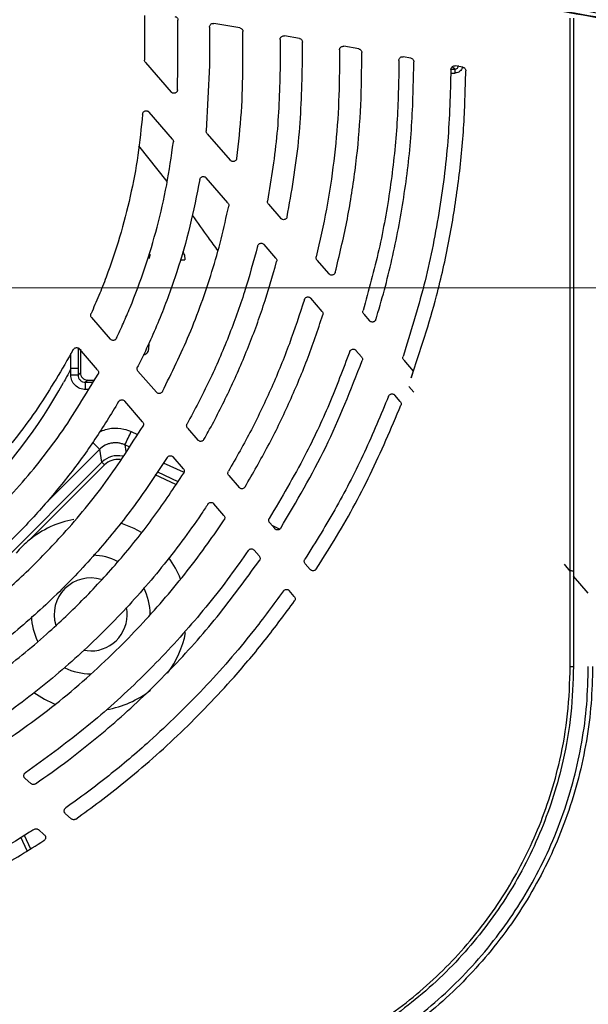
# Model space of a CAD drawing. Header units: millimetres. Extents: x 25 to 1935, y 715 to 2336.
# Tile 129 of 252: x 1405 to 1420, y 883 to 910. Entities that reach past the tile are written whole.
import ezdxf

# ---------------------------------------------------------------- set-up
doc = ezdxf.new("R2010")
doc.units = ezdxf.units.MM
doc.header["$LTSCALE"] = 2
doc.layers.get('0').update_dxf_attribs({"color": 2})
doc.styles.add('FS2312', font='simsun.ttf', dxfattribs={"width": 0.8})
doc.dimstyles.new('STANDARD$0', dxfattribs={"dimtxt": 3.5, "dimasz": 3, "dimexe": 1.5, "dimexo": 0.5, "dimgap": 1.5, "dimtad": 1, "dimdec": 1, "dimlfac": 5, "dimdsep": 46, "dimtxsty": 'FS2312', "dimblk1": 'OPEN', "dimblk2": 'OPEN', "dimsah": 1, "dimcen": 0, "dimclrd": 4, "dimclre": 4, "dimclrt": 4, "dimadec": 0, "dimazin": 0, "dimtfac": 1, "dimtdec": 1, "dimtmove": 1, "dimatfit": 0, "dimldrblk": 'OPEN', "dimfxl": 1, "dimtolj": 1, "dimtzin": 0, "dimlwd": 18, "dimlwe": 18, "dimarcsym": 1})

# ---------------------------------------------------------------- blocks, each defined once
blk = doc.blocks.new('_OPEN')
at = {"color": 0}
for p, q in [((-0.966, 0.259), (0, 0)), ((0, 0), (-1, 0)), ((0, 0), (-0.966, -0.259))]:
    blk.add_line(p, q, dxfattribs=at)
blk = doc.blocks.new('*D47')
at = {"color": 4, "lineweight": 18, "transparency": 16777216}
for p, q in [((1390.894, 1025.12), (1446.356, 1025.12)), ((1444.856, 1022.12), (1444.856, 905.72)), ((1388.819, 902.72), (1446.356, 902.72))]:
    blk.add_line(p, q, dxfattribs=at)
at = {"layer": 'Defpoints', "color": 0, "transparency": 16777216}
for p in [(1390.394, 1025.12), (1388.319, 902.72), (1444.856, 902.72)]:
    blk.add_point(p, dxfattribs=at)
at = {"color": 4, "lineweight": 18, "transparency": 16777216, "xscale": 3, "yscale": 3, "zscale": 3}
for p, rotation in [((1444.856, 1025.12), 90), ((1444.856, 902.72), 270)]:
    blk.add_blockref('_OPEN', p, dxfattribs=dict(at, rotation=rotation))
at = {"color": 4, "transparency": 16777216, "insert": (1441.606, 963.92), "char_height": 3.5, "attachment_point": 5, "rotation": 90, "style": 'FS2312'}
blk.add_mtext('\\A1;612', dxfattribs=at)

msp = doc.modelspace()

# ---------------------------------------------------------------- linework, layer by layer
at = {"color": 2, "linetype": 'Continuous', "lineweight": 30}
for p, q in [((1407.878, 910.063), (1407.878, 908.861)), ((1408.778, 908.72), (1408.778, 909.939)), ((1419.344, 895.089), (1419.344, 909.991)), ((1419.428, 909.991), (1419.428, 895.089)), ((1409.628, 909.754), (1409.628, 908.72)), ((1410.446, 909.729), (1409.746, 909.852)), ((1410.528, 908.72), (1410.528, 909.631)), ((1411.528, 909.419), (1411.528, 908.72)), ((1412.046, 909.447), (1411.646, 909.517)), ((1412.128, 908.72), (1412.128, 909.348)), ((1413.128, 909.137), (1413.128, 908.72)), ((1413.646, 909.165), (1413.246, 909.235)), ((1413.728, 908.72), (1413.728, 909.066)), ((1414.728, 908.855), (1414.728, 908.72)), ((1415.046, 908.918), (1414.846, 908.953)), ((1415.128, 908.72), (1415.128, 908.819)), ((1407.903, 908.796), (1408.59, 908.003)), ((1408.766, 908.064), (1408.778, 908.72)), ((1409.628, 908.72), (1409.541, 906.954)), ((1416.234, 908.615), (1416.165, 908.684)), ((1416.445, 908.671), (1416.245, 908.706)), ((1408.63, 906.736), (1408, 907.462)), ((1409.565, 906.878), (1410.187, 906.162)), ((1408.488, 905.594), (1407.726, 906.548)), ((1410.122, 905.015), (1409.537, 905.69)), ((1411.212, 904.979), (1411.545, 904.596)), ((1411.414, 903.525), (1411.096, 903.892)), ((1408.028, 903.621), (1407.995, 903.509)), ((1412.521, 903.47), (1412.84, 903.102)), ((1412.66, 902.089), (1412.352, 902.444)), ((1406.452, 901.921), (1406.954, 901.341)), ((1413.782, 902.015), (1413.937, 901.836)), ((1407.993, 901.235), (1407.986, 901.066)), ((1406.613, 900.514), (1406.123, 901.079)), ((1413.722, 900.864), (1413.571, 901.037)), ((1414.857, 900.776), (1415.114, 900.48)), ((1405.893, 900.377), (1406.09, 900.377)), ((1406.09, 900.377), (1406.149, 900.436)), ((1407.701, 900.48), (1408.195, 899.91)), ((1415.114, 900.48), (1415.06, 900.297)), ((1406.346, 900.239), (1406.287, 900.18)), ((1406.346, 900.239), (1406.523, 900.239)), ((1415.131, 899.909), (1414.993, 900.067)), ((1406.361, 899.982), (1406.288, 899.982)), ((1414.764, 899.662), (1414.616, 899.832)), ((1407.826, 899.115), (1407.342, 899.673)), ((1407.52, 898.85), (1407.685, 898.772)), ((1409.035, 898.941), (1409.314, 898.62)), ((1407.461, 898.436), (1407.346, 898.49)), ((1407.346, 898.49), (1407.377, 898.311)), ((1406.669, 898.372), (1405.182, 896.885)), ((1406.73, 898.024), (1406.669, 898.372)), ((1402.325, 893.618), (1406.73, 898.024)), ((1406.801, 897.953), (1404.773, 895.925)), ((1406.73, 898.024), (1406.801, 897.953)), ((1408.922, 897.752), (1408.388, 898.002)), ((1408.924, 897.849), (1408.65, 898.165)), ((1408.721, 897.42), (1408.167, 897.679)), ((1408.224, 897.762), (1408.778, 897.504)), ((1410.146, 897.661), (1410.422, 897.343)), ((1410.015, 896.591), (1409.743, 896.905)), ((1411.247, 896.392), (1411.384, 896.233)), ((1411.303, 896.326), (1411.524, 896.223)), ((1410.964, 895.496), (1410.828, 895.653)), ((1412.204, 895.288), (1412.34, 895.13)), ((1419.344, 895.09), (1419.183, 895.273)), ((1419.428, 895.089), (1419.428, 892.52)), ((1419.828, 894.49), (1419.428, 894.949)), ((1411.909, 894.406), (1411.774, 894.562)), ((1406.23, 892.956), (1406.428, 892.936)), ((1404.661, 889.496), (1404.816, 889.361)), ((1405.747, 888.547), (1405.902, 888.411)), ((1405.178, 887.982), (1405.021, 888.119)), ((1404.719, 887.551), (1404.548, 887.918)), ((1404.635, 887.967), (1404.805, 887.603))]:
    msp.add_line(p, q, dxfattribs=at)
at = {"color": 2, "linetype": 'Continuous', "lineweight": 30, "flags": 128}
for points in [[(1406.09, 901.102), (1406.09, 900.935), (1406.09, 900.546)], [(1405.893, 900.547), (1405.893, 900.946), (1405.893, 900.951)], [(1406.09, 900.546), (1406.081, 900.546), (1406.066, 900.546), (1406.046, 900.546), (1406.022, 900.546), (1405.993, 900.546), (1405.961, 900.546), (1405.928, 900.546), (1405.893, 900.547)], [(1405.893, 900.377), (1405.893, 900.478), (1405.893, 900.547)], [(1406.09, 900.546), (1406.09, 900.478), (1406.09, 900.377)], [(1407.23, 896.394), (1407.588, 896.247), (1407.79, 896.135)]]:
    msp.add_lwpolyline(points, dxfattribs=at)
at = {"color": 2, "linetype": 'Continuous', "lineweight": 30}
for centre, radius, start, end in [((1415.987, 908.535), 0.26, 355.7966, 18.0677), ((1408.958, 982.953), 79.473, 269.91313, 270.00562), ((1393.428, 906.92), 14, 297.5716, 331.1706), ((1386.423, 900.017), 19.865, 359.8992, 0.4684), ((1400.625, 901.969), 7.568, 332.6351, 335.6588), ((1384.97, 876.987), 30.465, 44.5829, 45.0789), ((1406.428, 893.92), 2.6, 100.0948, 129.542), ((1406.428, 893.92), 1.6, 63.1208, 87.7535), ((1406.428, 893.92), 2.6, 21.5297, 36.0292), ((1406.428, 893.92), 0.984, 73.1543, 196.8276), ((1406.428, 893.92), 1.6, 0.0212, 26.7768), ((1406.428, 893.92), 0.984, 270, 10.7964), ((1406.428, 893.92), 1.6, 181.9092, 206.6854), ((1406.428, 893.92), 2.6, 322.5651, 349.1808), ((1406.428, 893.92), 1.6, 244.1077, 270), ((1419.362, 893.98), 1.461, 269.2415, 272.5916), ((1406.428, 893.92), 2.6, 234.0072, 248.7918), ((1406.428, 893.92), 2.6, 279.4487, 308.3535)]:
    msp.add_arc(centre, radius, start, end, dxfattribs=at)
for centre, major_axis, ratio, start_param, end_param in [((1407.428, 914.929), (72.7, 0), 0.087489, 4.832358, 4.833807), ((1407.428, 914.829), (72.8, 0), 0.087368, 4.832121, 4.833807), ((1407.154, 897.598), (-0.104, 0.592), 0.998638, 5.88083, 6.893091), ((1407.154, 897.598), (0.087, -0.493), 0.99796, 2.825447, 3.751499)]:
    msp.add_ellipse(centre, major_axis=major_axis, ratio=ratio, start_param=start_param, end_param=end_param, dxfattribs=at)
for points, knots in [([(1407.48, 912.546), (1409.481, 912.193), (1411.477, 911.84), (1414.466, 911.311), (1415.461, 911.135), (1417.445, 910.783), (1418.434, 910.607), (1420.407, 910.256), (1421.391, 910.081), (1423.348, 909.733), (1424.322, 909.559), (1427.228, 909.04), (1429.145, 908.697), (1431.042, 908.357)], [0, 0, 0, 0, 0.25, 0.25, 0.375, 0.375, 0.5, 0.5, 0.625, 0.625, 0.75, 0.75, 1, 1, 1, 1]), ([(1431.046, 908.383), (1430.928, 908.404), (1430.809, 908.426), (1430.571, 908.468), (1430.215, 908.532), (1429.381, 908.681), (1428.664, 908.81), (1427.226, 909.067), (1425.299, 909.411), (1423.352, 909.759), (1421.394, 910.107), (1420.41, 910.283), (1418.438, 910.633), (1417.449, 910.809), (1415.465, 911.161), (1414.47, 911.337), (1411.482, 911.867), (1409.485, 912.22), (1407.485, 912.572)], [0, 0, 0, 0, 0.015625, 0.015625, 0.03125, 0.0625, 0.125, 0.125, 0.25, 0.375, 0.375, 0.5, 0.5, 0.625, 0.625, 0.75, 0.75, 1, 1, 1, 1]), ([(1407.502, 912.671), (1409.505, 912.318), (1411.504, 911.965), (1414.496, 911.436), (1415.493, 911.259), (1417.479, 910.907), (1418.469, 910.732), (1420.444, 910.381), (1421.429, 910.206), (1423.389, 909.857), (1424.364, 909.683), (1427.273, 909.165), (1429.193, 908.822), (1431.093, 908.482)], [0, 0, 0, 0, 0.25, 0.25, 0.375, 0.375, 0.5, 0.5, 0.625, 0.625, 0.75, 0.75, 1, 1, 1, 1]), ([(1407.432, 912.254), (1409.447, 911.899), (1411.458, 911.544), (1414.469, 911.014), (1415.472, 910.837), (1417.47, 910.485), (1418.467, 910.309), (1420.453, 909.959), (1421.445, 909.784), (1423.417, 909.436), (1424.399, 909.263), (1427.329, 908.747), (1429.265, 908.406), (1431.175, 908.069)], [0, 0, 0, 0, 0.25, 0.25, 0.375, 0.375, 0.5, 0.5, 0.625, 0.625, 0.75, 0.75, 1, 1, 1, 1]), ([(1431.223, 908.162), (1429.31, 908.499), (1427.372, 908.841), (1424.438, 909.358), (1423.455, 909.531), (1421.48, 909.879), (1420.487, 910.054), (1418.498, 910.405), (1417.5, 910.581), (1415.5, 910.933), (1414.496, 911.11), (1411.481, 911.642), (1409.467, 911.997), (1407.45, 912.353)], [0, 0, 0, 0, 0.25, 0.25, 0.375, 0.375, 0.5, 0.5, 0.625, 0.625, 0.75, 0.75, 1, 1, 1, 1]), ([(1431.233, 908.037), (1429.321, 908.374), (1427.386, 908.715), (1424.449, 909.233), (1423.464, 909.406), (1421.489, 909.754), (1420.497, 909.929), (1418.507, 910.28), (1417.507, 910.457), (1415.504, 910.81), (1414.5, 910.987), (1412.49, 911.341), (1411.482, 911.519), (1409.465, 911.874), (1408.455, 912.052), (1407.446, 912.23)], [0, 0, 0, 0, 0.25, 0.25, 0.375, 0.375, 0.5, 0.5, 0.625, 0.625, 0.75, 0.75, 0.875, 0.875, 1, 1, 1, 1]), ([(1408.696, 910.038), (1408.706, 910.035), (1408.728, 910.028), (1408.755, 910.006), (1408.773, 909.977), (1408.778, 909.953), (1408.778, 909.941), (1408.778, 909.939)], [0, 0, 0, 0, 0.241623, 0.483246, 0.724849, 0.966414, 1, 1, 1, 1]), ([(1409.628, 909.754), (1409.629, 909.765), (1409.632, 909.788), (1409.649, 909.818), (1409.674, 909.84), (1409.706, 909.853), (1409.731, 909.855), (1409.744, 909.853), (1409.746, 909.852)], [0, 0, 0, 0, 0.193154, 0.386306, 0.579496, 0.772767, 0.966121, 1, 1, 1, 1]), ([(1410.446, 909.729), (1410.456, 909.726), (1410.478, 909.72), (1410.505, 909.698), (1410.523, 909.669), (1410.528, 909.645), (1410.528, 909.632), (1410.528, 909.631)], [0, 0, 0, 0, 0.241791, 0.483587, 0.725261, 0.966731, 1, 1, 1, 1]), ([(1411.528, 909.419), (1411.529, 909.43), (1411.532, 909.453), (1411.549, 909.483), (1411.574, 909.505), (1411.606, 909.518), (1411.631, 909.52), (1411.644, 909.518), (1411.646, 909.517)], [0, 0, 0, 0, 0.192876, 0.385746, 0.578749, 0.772035, 0.965596, 1, 1, 1, 1]), ([(1412.046, 909.447), (1412.056, 909.444), (1412.078, 909.438), (1412.105, 909.416), (1412.123, 909.387), (1412.128, 909.363), (1412.128, 909.35), (1412.128, 909.348)], [0, 0, 0, 0, 0.242064, 0.484139, 0.725926, 0.967241, 1, 1, 1, 1]), ([(1413.128, 909.137), (1413.129, 909.148), (1413.131, 909.171), (1413.149, 909.2), (1413.174, 909.223), (1413.206, 909.236), (1413.23, 909.238), (1413.244, 909.236), (1413.246, 909.235)], [0, 0, 0, 0, 0.192513, 0.385016, 0.577775, 0.77108, 0.964912, 1, 1, 1, 1]), ([(1413.646, 909.165), (1413.656, 909.162), (1413.678, 909.156), (1413.705, 909.133), (1413.723, 909.104), (1413.728, 909.08), (1413.728, 909.068), (1413.728, 909.066)], [0, 0, 0, 0, 0.242453, 0.484925, 0.72687, 0.967965, 1, 1, 1, 1]), ([(1407.903, 908.796), (1407.896, 908.805), (1407.883, 908.823), (1407.878, 908.847), (1407.878, 908.86), (1407.878, 908.861)], [0, 0, 0, 0, 0.472137, 0.944274, 1, 1, 1, 1]), ([(1414.728, 908.855), (1414.729, 908.866), (1414.731, 908.888), (1414.749, 908.918), (1414.774, 908.941), (1414.805, 908.954), (1414.83, 908.956), (1414.844, 908.954), (1414.846, 908.953)], [0, 0, 0, 0, 0.192031, 0.384048, 0.576483, 0.769813, 0.964003, 1, 1, 1, 1]), ([(1415.046, 908.918), (1415.056, 908.915), (1415.078, 908.909), (1415.105, 908.886), (1415.123, 908.857), (1415.128, 908.834), (1415.128, 908.821), (1415.128, 908.819)], [0, 0, 0, 0, 0.242889, 0.485808, 0.72793, 0.968775, 1, 1, 1, 1]), ([(1410.361, 906.214), (1410.41, 906.629), (1410.507, 907.462), (1410.521, 908.3), (1410.528, 908.72)], [0, 0, 0, 0, 0.498892, 1, 1, 1, 1]), ([(1411.528, 908.72), (1411.514, 908.11), (1411.486, 906.883), (1411.288, 905.671), (1411.189, 905.063)], [0, 0, 0, 0, 0.497856, 1, 1, 1, 1]), ([(1411.718, 904.641), (1411.837, 905.312), (1412.076, 906.662), (1412.111, 908.032), (1412.128, 908.72)], [0, 0, 0, 0, 0.49748, 1, 1, 1, 1]), ([(1413.128, 908.72), (1413.121, 908.29), (1413.106, 907.428), (1412.983, 906.134), (1412.793, 904.84), (1412.597, 903.987), (1412.5, 903.559)], [0, 0, 0, 0, 0.247696, 0.496296, 0.747677, 1, 1, 1, 1]), ([(1413.013, 903.142), (1413.122, 903.594), (1413.341, 904.5), (1413.559, 905.889), (1413.702, 907.298), (1413.719, 908.246), (1413.728, 908.72)], [0, 0, 0, 0, 0.247448, 0.495894, 0.747422, 1, 1, 1, 1]), ([(1414.728, 908.72), (1414.717, 908.169), (1414.694, 907.063), (1414.506, 905.404), (1414.213, 903.744), (1413.913, 902.655), (1413.762, 902.109)], [0, 0, 0, 0, 0.24669, 0.494668, 0.74665, 1, 1, 1, 1]), ([(1414.108, 901.873), (1414.117, 901.9), (1414.289, 902.467), (1414.583, 903.59), (1414.893, 905.27), (1415.091, 906.984), (1415.116, 908.141), (1415.128, 908.72)], [0, 0, 0, 0, 0.012242, 0.255876, 0.500791, 0.749708, 1, 1, 1, 1]), ([(1416.128, 908.608), (1416.11, 907.963), (1416.075, 906.667), (1415.823, 904.723), (1415.433, 902.78), (1415.036, 901.51), (1414.838, 900.874)], [0, 0, 0, 0, 0.245931, 0.493435, 0.745871, 1, 1, 1, 1]), ([(1415.06, 900.297), (1415.302, 901.029), (1415.702, 902.242), (1416.089, 903.986), (1416.333, 905.495), (1416.491, 907.026), (1416.515, 908.056), (1416.528, 908.572)], [0, 0, 0, 0, 0.273852, 0.453652, 0.634131, 0.816708, 1, 1, 1, 1]), ([(1416.128, 908.608), (1416.129, 908.62), (1416.131, 908.642), (1416.149, 908.672), (1416.174, 908.694), (1416.205, 908.707), (1416.23, 908.709), (1416.243, 908.707), (1416.245, 908.706)], [0, 0, 0, 0, 0.1920252, 0.3840296, 0.5766345, 0.7705152, 0.9656153, 1, 1, 1, 1]), ([(1416.234, 908.615), (1416.26, 908.616), (1416.285, 908.627), (1416.321, 908.665), (1416.331, 908.691), (1416.331, 908.717)], [0, 0, 0, 0, 0.5, 0.5, 1, 1, 1, 1]), ([(1416.439, 908.676), (1416.439, 908.675), (1416.436, 908.652), (1416.416, 908.61), (1416.372, 908.558), (1416.313, 908.523), (1416.268, 908.518), (1416.246, 908.516)], [0, 0, 0, 0, 0.004223, 0.254138, 0.503191, 0.751543, 1, 1, 1, 1]), ([(1416.445, 908.671), (1416.456, 908.668), (1416.478, 908.662), (1416.504, 908.64), (1416.522, 908.611), (1416.528, 908.586), (1416.528, 908.574), (1416.528, 908.572)], [0, 0, 0, 0, 0.242383, 0.484807, 0.726109, 0.965629, 1, 1, 1, 1]), ([(1408.766, 908.064), (1408.764, 908.053), (1408.761, 908.031), (1408.743, 908.002), (1408.716, 907.98), (1408.684, 907.968), (1408.65, 907.968), (1408.616, 907.978), (1408.599, 907.994), (1408.59, 908.003)], [0, 0, 0, 0, 0.141209, 0.282418, 0.423638, 0.56488, 0.706139, 0.847403, 1, 1, 1, 1]), ([(1407.825, 907.405), (1407.827, 907.416), (1407.831, 907.438), (1407.85, 907.467), (1407.878, 907.487), (1407.91, 907.498), (1407.944, 907.497), (1407.976, 907.485), (1407.992, 907.47), (1408, 907.462)], [0, 0, 0, 0, 0.143783, 0.287567, 0.431351, 0.575138, 0.718927, 0.862718, 1, 1, 1, 1]), ([(1407.825, 907.405), (1407.787, 907.035), (1407.712, 906.292), (1407.502, 905.186), (1407.218, 904.087), (1406.919, 903.198), (1406.65, 902.514), (1406.507, 902.19), (1406.436, 902.028)], [0, 0, 0, 0, 0.199998, 0.400947, 0.604848, 0.809756, 0.904827, 1, 1, 1, 1]), ([(1409.565, 906.878), (1409.559, 906.888), (1409.546, 906.906), (1409.54, 906.933), (1409.541, 906.949), (1409.541, 906.954)], [0, 0, 0, 0, 0.4147632, 0.8295301, 1, 1, 1, 1]), ([(1408.63, 906.736), (1408.637, 906.726), (1408.65, 906.708), (1408.655, 906.68), (1408.654, 906.663), (1408.654, 906.658)], [0, 0, 0, 0, 0.403774, 0.807549, 1, 1, 1, 1]), ([(1407.12, 901.364), (1407.184, 901.5), (1407.311, 901.773), (1407.578, 902.402), (1407.9, 903.26), (1408.229, 904.366), (1408.49, 905.5), (1408.599, 906.271), (1408.654, 906.658)], [0, 0, 0, 0, 0.08159, 0.163236, 0.370047, 0.577787, 0.788403, 1, 1, 1, 1]), ([(1410.361, 906.214), (1410.359, 906.203), (1410.354, 906.181), (1410.332, 906.154), (1410.304, 906.134), (1410.271, 906.126), (1410.237, 906.129), (1410.207, 906.141), (1410.193, 906.155), (1410.187, 906.162)], [0, 0, 0, 0, 0.146895, 0.293787, 0.440747, 0.587818, 0.734967, 0.88213, 1, 1, 1, 1]), ([(1409.363, 905.641), (1409.281, 905.222), (1409.117, 904.382), (1408.757, 903.14), (1408.31, 901.916), (1407.93, 901.072), (1407.71, 900.636), (1407.688, 900.591)], [0, 0, 0, 0, 0.23977, 0.480764, 0.725567, 0.971673, 1, 1, 1, 1]), ([(1409.363, 905.641), (1409.366, 905.652), (1409.372, 905.674), (1409.394, 905.701), (1409.423, 905.719), (1409.456, 905.726), (1409.49, 905.722), (1409.518, 905.709), (1409.532, 905.695), (1409.537, 905.69)], [0, 0, 0, 0, 0.149489, 0.298976, 0.448491, 0.598054, 0.747659, 0.89728, 1, 1, 1, 1]), ([(1408.359, 899.929), (1408.61, 900.436), (1408.994, 901.213), (1409.413, 902.304), (1409.7, 903.163), (1409.949, 904.039), (1410.079, 904.633), (1410.144, 904.93)], [0, 0, 0, 0, 0.318276, 0.487725, 0.657562, 0.828581, 1, 1, 1, 1]), ([(1410.122, 905.015), (1410.128, 905.006), (1410.141, 904.988), (1410.148, 904.957), (1410.145, 904.938), (1410.144, 904.93)], [0, 0, 0, 0, 0.367867, 0.73574, 1, 1, 1, 1]), ([(1411.212, 904.979), (1411.205, 904.988), (1411.192, 905.007), (1411.186, 905.037), (1411.188, 905.056), (1411.189, 905.063)], [0, 0, 0, 0, 0.374693, 0.749396, 1, 1, 1, 1]), ([(1409.161, 904.684), (1409.303, 904.481), (1409.529, 904.158), (1409.762, 903.84), (1409.85, 903.721)], [0, 0, 0, 0, 0.625654, 1, 1, 1, 1]), ([(1411.718, 904.641), (1411.715, 904.63), (1411.708, 904.609), (1411.685, 904.583), (1411.656, 904.566), (1411.622, 904.559), (1411.589, 904.564), (1411.562, 904.578), (1411.549, 904.591), (1411.545, 904.596)], [0, 0, 0, 0, 0.151203, 0.3024, 0.453758, 0.605357, 0.757111, 0.90887, 1, 1, 1, 1]), ([(1410.923, 903.851), (1410.811, 903.439), (1410.587, 902.614), (1410.147, 901.402), (1409.636, 900.208), (1409.228, 899.44), (1409.024, 899.056)], [0, 0, 0, 0, 0.247364, 0.495759, 0.747337, 1, 1, 1, 1]), ([(1410.923, 903.851), (1410.927, 903.862), (1410.935, 903.883), (1410.959, 903.908), (1410.989, 903.924), (1411.023, 903.929), (1411.056, 903.922), (1411.081, 903.908), (1411.092, 903.896), (1411.096, 903.892)], [0, 0, 0, 0, 0.154539, 0.309074, 0.46371, 0.618506, 0.77342, 0.928351, 1, 1, 1, 1]), ([(1408.901, 903.696), (1408.903, 903.694), (1408.934, 903.659), (1408.958, 903.582), (1408.963, 903.509), (1408.966, 903.48)], [0, 0, 0, 0, 0.037833, 0.613684, 1, 1, 1, 1]), ([(1411.414, 903.525), (1411.42, 903.516), (1411.433, 903.498), (1411.44, 903.465), (1411.437, 903.444), (1411.435, 903.434)], [0, 0, 0, 0, 0.345654, 0.691318, 1, 1, 1, 1]), ([(1412.521, 903.47), (1412.515, 903.479), (1412.502, 903.497), (1412.495, 903.529), (1412.498, 903.55), (1412.5, 903.559)], [0, 0, 0, 0, 0.35204, 0.704099, 1, 1, 1, 1]), ([(1409.477, 898.637), (1409.516, 898.706), (1409.755, 899.133), (1410.164, 899.935), (1410.659, 901.067), (1411.092, 902.233), (1411.32, 903.033), (1411.435, 903.434)], [0, 0, 0, 0, 0.0460691, 0.2823755, 0.5195352, 0.7593215, 1, 1, 1, 1]), ([(1413.013, 903.142), (1413.009, 903.131), (1413.001, 903.11), (1412.977, 903.085), (1412.946, 903.07), (1412.912, 903.065), (1412.879, 903.072), (1412.855, 903.086), (1412.844, 903.098), (1412.84, 903.102)], [0, 0, 0, 0, 0.154893, 0.309775, 0.46495, 0.620534, 0.776356, 0.932144, 1, 1, 1, 1]), ([(1412.181, 902.408), (1412.185, 902.418), (1412.194, 902.439), (1412.219, 902.462), (1412.25, 902.477), (1412.284, 902.48), (1412.317, 902.472), (1412.339, 902.457), (1412.349, 902.446), (1412.352, 902.444)], [0, 0, 0, 0, 0.158122, 0.316235, 0.47455, 0.633161, 0.791964, 0.950764, 1, 1, 1, 1]), ([(1412.181, 902.408), (1412.051, 902.009), (1411.791, 901.211), (1411.31, 900.04), (1410.767, 898.889), (1410.346, 898.148), (1410.135, 897.778)], [0, 0, 0, 0, 0.247824, 0.496503, 0.747806, 1, 1, 1, 1]), ([(1406.452, 901.921), (1406.445, 901.93), (1406.432, 901.949), (1406.425, 901.983), (1406.429, 902.01), (1406.434, 902.024), (1406.436, 902.028)], [0, 0, 0, 0, 0.296103, 0.592206, 0.888308, 1, 1, 1, 1]), ([(1410.583, 897.357), (1410.794, 897.722), (1411.216, 898.453), (1411.769, 899.598), (1412.268, 900.776), (1412.542, 901.587), (1412.679, 901.993)], [0, 0, 0, 0, 0.247919, 0.496655, 0.747902, 1, 1, 1, 1]), ([(1412.66, 902.089), (1412.666, 902.08), (1412.679, 902.061), (1412.686, 902.027), (1412.682, 902.004), (1412.679, 901.993)], [0, 0, 0, 0, 0.329276, 0.658571, 1, 1, 1, 1]), ([(1413.782, 902.015), (1413.776, 902.024), (1413.763, 902.043), (1413.756, 902.077), (1413.76, 902.099), (1413.762, 902.109)], [0, 0, 0, 0, 0.335185, 0.670397, 1, 1, 1, 1]), ([(1414.108, 901.873), (1414.104, 901.862), (1414.095, 901.842), (1414.07, 901.818), (1414.039, 901.804), (1414.005, 901.8), (1413.972, 901.809), (1413.95, 901.823), (1413.94, 901.834), (1413.937, 901.836)], [0, 0, 0, 0, 0.157727, 0.315437, 0.473587, 0.632319, 0.79136, 0.950304, 1, 1, 1, 1]), ([(1405.959, 901.06), (1405.966, 901.07), (1405.978, 901.089), (1406.008, 901.107), (1406.041, 901.115), (1406.075, 901.111), (1406.103, 901.098), (1406.117, 901.085), (1406.123, 901.079)], [0, 0, 0, 0, 0.174179, 0.348357, 0.522536, 0.696716, 0.870896, 1, 1, 1, 1]), ([(1407.12, 901.364), (1407.114, 901.354), (1407.103, 901.335), (1407.074, 901.315), (1407.042, 901.306), (1407.008, 901.308), (1406.977, 901.32), (1406.962, 901.334), (1406.954, 901.341)], [0, 0, 0, 0, 0.170018, 0.340035, 0.510056, 0.680084, 0.850117, 1, 1, 1, 1]), ([(1405.959, 901.06), (1405.653, 900.529), (1405.035, 899.46), (1403.84, 897.943), (1402.469, 896.564), (1400.93, 895.339), (1399.831, 894.703), (1399.277, 894.383)], [0, 0, 0, 0, 0.191901, 0.386314, 0.602612, 0.799938, 1, 1, 1, 1]), ([(1406.149, 901.074), (1406.149, 900.895), (1406.149, 900.716), (1406.149, 900.537), (1406.149, 900.503), (1406.149, 900.469), (1406.149, 900.436)], [0, 0, 0, 0, 0.002685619, 0.002685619, 0.002685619, 0.003193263, 0.003193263, 0.003193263, 0.003193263]), ([(1407.841, 900.915), (1407.845, 900.915), (1407.871, 900.918), (1407.914, 900.942), (1407.959, 900.982), (1407.982, 901.027), (1407.985, 901.056), (1407.986, 901.066)], [0, 0, 0, 0, 0.048523, 0.315509, 0.582383, 0.849023, 1, 1, 1, 1]), ([(1413.402, 901.005), (1413.223, 900.53), (1412.864, 899.579), (1412.155, 898.069), (1411.567, 897.07), (1411.237, 896.51)], [0, 0, 0, 0, 0.3044289, 0.6101958, 1, 1, 1, 1]), ([(1413.402, 901.005), (1413.406, 901.015), (1413.416, 901.036), (1413.442, 901.058), (1413.474, 901.071), (1413.508, 901.073), (1413.541, 901.063), (1413.561, 901.049), (1413.57, 901.039), (1413.571, 901.037)], [0, 0, 0, 0, 0.161236, 0.322458, 0.484015, 0.646038, 0.80833, 0.970568, 1, 1, 1, 1]), ([(1413.722, 900.864), (1413.728, 900.855), (1413.741, 900.836), (1413.748, 900.802), (1413.745, 900.778), (1413.741, 900.766), (1413.74, 900.764)], [0, 0, 0, 0, 0.31782, 0.635666, 0.952956, 1, 1, 1, 1]), ([(1414.857, 900.776), (1414.85, 900.785), (1414.837, 900.804), (1414.83, 900.839), (1414.835, 900.862), (1414.838, 900.874)], [0, 0, 0, 0, 0.323565, 0.647166, 1, 1, 1, 1]), ([(1407.701, 900.48), (1407.695, 900.489), (1407.682, 900.508), (1407.675, 900.541), (1407.678, 900.57), (1407.685, 900.585), (1407.688, 900.591)], [0, 0, 0, 0, 0.285052, 0.570105, 0.855135, 1, 1, 1, 1]), ([(1411.544, 896.246), (1411.968, 896.965), (1412.822, 898.413), (1413.433, 899.977), (1413.74, 900.764)], [0, 0, 0, 0, 0.4971137, 1, 1, 1, 1]), ([(1399.934, 893.716), (1400.469, 894.034), (1401.544, 894.675), (1403.053, 895.883), (1404.425, 897.25), (1405.648, 898.766), (1406.298, 899.853), (1406.625, 900.4)], [0, 0, 0, 0, 0.194725, 0.3918, 0.603553, 0.800559, 1, 1, 1, 1]), ([(1405.893, 900.546), (1405.856, 900.473), (1405.79, 900.347), (1405.722, 900.222), (1405.693, 900.17)], [0.30121939, 0.30121939, 0.30121939, 0.30121939, 0.3125, 0.32072646, 0.32072646, 0.32072646, 0.32072646]), ([(1406.288, 899.982), (1406.236, 899.982), (1406.185, 899.992), (1406.089, 900.031), (1406.045, 900.06), (1405.971, 900.134), (1405.942, 900.178), (1405.913, 900.249), (1405.906, 900.274), (1405.896, 900.325), (1405.893, 900.35), (1405.893, 900.377)], [0, 0, 0, 0, 0.25, 0.25, 0.5, 0.5, 0.75, 0.75, 0.875, 0.875, 1, 1, 1, 1]), ([(1406.09, 900.377), (1406.089, 900.35), (1406.093, 900.324), (1406.112, 900.276), (1406.126, 900.253), (1406.164, 900.216), (1406.186, 900.202), (1406.235, 900.183), (1406.261, 900.179), (1406.287, 900.18)], [0, 0, 0, 0, 0.25, 0.25, 0.5, 0.5, 0.75, 0.75, 1, 1, 1, 1]), ([(1406.149, 900.436), (1406.149, 900.41), (1406.154, 900.384), (1406.174, 900.336), (1406.188, 900.314), (1406.225, 900.278), (1406.247, 900.263), (1406.294, 900.244), (1406.32, 900.239), (1406.346, 900.239)], [0, 0, 0, 0, 0.25, 0.25, 0.5, 0.5, 0.75, 0.75, 1, 1, 1, 1]), ([(1406.613, 900.514), (1406.619, 900.505), (1406.632, 900.486), (1406.639, 900.453), (1406.636, 900.423), (1406.628, 900.406), (1406.625, 900.4)], [0, 0, 0, 0, 0.276196, 0.552392, 0.828581, 1, 1, 1, 1]), ([(1406.287, 900.18), (1406.35, 900.18), (1406.416, 900.18), (1406.483, 900.18), (1406.486, 900.18)], [0, 0, 0, 0, 0.950193, 1, 1, 1, 1]), ([(1408.359, 899.929), (1408.353, 899.92), (1408.341, 899.901), (1408.311, 899.883), (1408.278, 899.874), (1408.244, 899.878), (1408.215, 899.89), (1408.201, 899.904), (1408.195, 899.91)], [0, 0, 0, 0, 0.1735023, 0.3470038, 0.5205261, 0.6940846, 0.8676714, 1, 1, 1, 1]), ([(1414.448, 899.803), (1414.239, 899.298), (1413.819, 898.285), (1413.067, 896.815), (1412.487, 895.878), (1412.195, 895.407)], [0, 0, 0, 0, 0.331578, 0.664668, 1, 1, 1, 1]), ([(1414.448, 899.803), (1414.453, 899.813), (1414.463, 899.833), (1414.49, 899.855), (1414.522, 899.867), (1414.556, 899.867), (1414.59, 899.857), (1414.607, 899.841), (1414.616, 899.832)], [0, 0, 0, 0, 0.163686, 0.327353, 0.4915, 0.656283, 0.821402, 1, 1, 1, 1]), ([(1407.18, 899.658), (1406.972, 899.316), (1406.555, 898.63), (1405.839, 897.653), (1405.059, 896.715), (1403.984, 895.595), (1402.558, 894.345), (1401.305, 893.556), (1400.673, 893.158)], [0, 0, 0, 0, 0.1291608, 0.2589008, 0.3904353, 0.5225818, 0.7594698, 1, 1, 1, 1]), ([(1407.18, 899.658), (1407.187, 899.667), (1407.2, 899.685), (1407.23, 899.702), (1407.264, 899.709), (1407.297, 899.705), (1407.324, 899.691), (1407.337, 899.678), (1407.342, 899.673)], [0, 0, 0, 0, 0.177519, 0.355038, 0.532565, 0.71011, 0.887672, 1, 1, 1, 1]), ([(1412.5, 895.141), (1412.663, 895.398), (1413.187, 896.226), (1413.987, 897.684), (1414.516, 898.933), (1414.782, 899.559)], [0, 0, 0, 0, 0.183283, 0.590265, 1, 1, 1, 1]), ([(1414.764, 899.662), (1414.771, 899.652), (1414.784, 899.634), (1414.79, 899.6), (1414.787, 899.575), (1414.783, 899.562), (1414.782, 899.559)], [0, 0, 0, 0, 0.308479, 0.616991, 0.924771, 1, 1, 1, 1]), ([(1401.33, 892.5), (1401.725, 892.748), (1402.517, 893.246), (1403.639, 894.106), (1404.708, 895.051), (1405.789, 896.171), (1406.863, 897.473), (1407.511, 898.488), (1407.836, 898.998)], [0, 0, 0, 0, 0.150638, 0.302108, 0.456179, 0.611143, 0.804682, 1, 1, 1, 1]), ([(1407.826, 899.115), (1407.832, 899.106), (1407.845, 899.088), (1407.852, 899.054), (1407.848, 899.023), (1407.84, 899.006), (1407.836, 898.998)], [0, 0, 0, 0, 0.2688022, 0.5376059, 0.8063733, 1, 1, 1, 1]), ([(1409.035, 898.941), (1409.029, 898.951), (1409.016, 898.969), (1409.009, 899.003), (1409.013, 899.033), (1409.021, 899.049), (1409.024, 899.056)], [0, 0, 0, 0, 0.276097, 0.552198, 0.828222, 1, 1, 1, 1]), ([(1406.672, 898.848), (1406.775, 898.886), (1406.984, 898.961), (1407.285, 898.941), (1407.455, 898.875), (1407.52, 898.85)], [0, 0, 0, 0, 0.37424, 0.75873, 1, 1, 1, 1]), ([(1407.346, 898.49), (1407.318, 898.503), (1407.289, 898.514), (1407.231, 898.531), (1407.2, 898.538), (1407.14, 898.546), (1407.11, 898.548), (1407.049, 898.546), (1407.018, 898.543), (1406.958, 898.533), (1406.929, 898.525), (1406.871, 898.506), (1406.843, 898.494), (1406.761, 898.451), (1406.712, 898.415), (1406.669, 898.372)], [0, 0, 0, 0, 0.125, 0.125, 0.25, 0.25, 0.375, 0.375, 0.5, 0.5, 0.625, 0.625, 0.75, 0.75, 1, 1, 1, 1]), ([(1409.477, 898.637), (1409.47, 898.627), (1409.457, 898.609), (1409.427, 898.591), (1409.394, 898.584), (1409.36, 898.588), (1409.333, 898.602), (1409.319, 898.615), (1409.314, 898.62)], [0, 0, 0, 0, 0.1762049, 0.3524078, 0.528661, 0.704998, 0.8813981, 1, 1, 1, 1]), ([(1408.49, 898.152), (1408.497, 898.161), (1408.511, 898.179), (1408.541, 898.195), (1408.575, 898.201), (1408.608, 898.195), (1408.634, 898.181), (1408.646, 898.169), (1408.65, 898.165)], [0, 0, 0, 0, 0.180529, 0.361057, 0.541618, 0.72224, 0.902915, 1, 1, 1, 1]), ([(1408.49, 898.152), (1408.202, 897.716), (1407.625, 896.84), (1406.624, 895.609), (1405.524, 894.444), (1404.395, 893.434), (1403.276, 892.563), (1402.541, 892.084), (1402.172, 891.843)], [0, 0, 0, 0, 0.1740826, 0.349257, 0.5278574, 0.7076375, 0.8534987, 1, 1, 1, 1]), ([(1402.593, 891.399), (1403.065, 891.714), (1404.012, 892.346), (1405.244, 893.371), (1406.327, 894.407), (1407.268, 895.444), (1408.148, 896.547), (1408.671, 897.335), (1408.933, 897.73)], [0, 0, 0, 0, 0.188327, 0.377966, 0.531653, 0.68605, 0.842649, 1, 1, 1, 1]), ([(1408.924, 897.849), (1408.931, 897.84), (1408.944, 897.821), (1408.95, 897.787), (1408.947, 897.755), (1408.937, 897.738), (1408.933, 897.73)], [0, 0, 0, 0, 0.263495, 0.526993, 0.79041, 1, 1, 1, 1]), ([(1410.146, 897.661), (1410.139, 897.67), (1410.126, 897.689), (1410.12, 897.723), (1410.123, 897.753), (1410.132, 897.771), (1410.135, 897.778)], [0, 0, 0, 0, 0.270208, 0.540422, 0.810494, 1, 1, 1, 1]), ([(1410.583, 897.357), (1410.576, 897.348), (1410.563, 897.33), (1410.533, 897.313), (1410.499, 897.306), (1410.465, 897.312), (1410.439, 897.325), (1410.426, 897.338), (1410.422, 897.343)], [0, 0, 0, 0, 0.178538, 0.357072, 0.535701, 0.714479, 0.893368, 1, 1, 1, 1]), ([(1409.584, 896.894), (1409.522, 896.803), (1409.133, 896.217), (1408.354, 895.173), (1407.163, 893.819), (1405.845, 892.558), (1404.586, 891.535), (1403.751, 890.967), (1403.425, 890.746)], [0, 0, 0, 0, 0.037748, 0.240875, 0.445412, 0.654392, 0.864907, 1, 1, 1, 1]), ([(1409.584, 896.894), (1409.591, 896.903), (1409.605, 896.921), (1409.636, 896.936), (1409.669, 896.941), (1409.703, 896.935), (1409.728, 896.921), (1409.739, 896.909), (1409.743, 896.905)], [0, 0, 0, 0, 0.182672, 0.365342, 0.548079, 0.730934, 0.913886, 1, 1, 1, 1]), ([(1410.015, 896.591), (1410.021, 896.582), (1410.034, 896.563), (1410.041, 896.53), (1410.037, 896.497), (1410.027, 896.479), (1410.022, 896.47)], [0, 0, 0, 0, 0.259181, 0.518368, 0.777412, 1, 1, 1, 1]), ([(1403.847, 890.306), (1404.435, 890.72), (1405.616, 891.553), (1407.14, 892.939), (1408.467, 894.369), (1409.385, 895.535), (1409.877, 896.257), (1410.022, 896.47)], [0, 0, 0, 0, 0.245553, 0.493485, 0.701848, 0.911657, 1, 1, 1, 1]), ([(1411.247, 896.392), (1411.24, 896.401), (1411.227, 896.419), (1411.22, 896.453), (1411.224, 896.485), (1411.233, 896.502), (1411.237, 896.51)], [0, 0, 0, 0, 0.265394, 0.530797, 0.795974, 1, 1, 1, 1]), ([(1411.544, 896.246), (1411.537, 896.237), (1411.523, 896.219), (1411.493, 896.203), (1411.459, 896.197), (1411.425, 896.203), (1411.4, 896.217), (1411.388, 896.229), (1411.384, 896.233)], [0, 0, 0, 0, 0.180329, 0.360653, 0.54112, 0.721812, 0.902662, 1, 1, 1, 1]), ([(1404.773, 895.925), (1404.709, 895.873), (1404.649, 895.816), (1404.533, 895.699), (1404.476, 895.639), (1404.423, 895.576)], [0, 0, 0, 0, 0.5, 0.5, 1, 1, 1, 1]), ([(1410.67, 895.644), (1410.507, 895.412), (1409.983, 894.666), (1409.007, 893.465), (1407.69, 892.084), (1406.251, 890.793), (1405.198, 890.035), (1404.67, 889.654)], [0, 0, 0, 0, 0.099813, 0.320985, 0.54365, 0.771014, 1, 1, 1, 1]), ([(1410.67, 895.644), (1410.678, 895.652), (1410.692, 895.67), (1410.723, 895.685), (1410.757, 895.689), (1410.791, 895.682), (1410.814, 895.667), (1410.825, 895.656), (1410.828, 895.653)], [0, 0, 0, 0, 0.184526, 0.369048, 0.553683, 0.738513, 0.923495, 1, 1, 1, 1]), ([(1404.939, 889.353), (1405.237, 889.565), (1406.035, 890.13), (1407.266, 891.148), (1408.605, 892.438), (1409.858, 893.84), (1410.599, 894.862), (1410.971, 895.374)], [0, 0, 0, 0, 0.12797, 0.342538, 0.558435, 0.7785, 1, 1, 1, 1]), ([(1410.964, 895.496), (1410.97, 895.487), (1410.983, 895.469), (1410.99, 895.435), (1410.986, 895.402), (1410.976, 895.383), (1410.971, 895.374)], [0, 0, 0, 0, 0.256024, 0.512057, 0.767879, 1, 1, 1, 1]), ([(1412.204, 895.288), (1412.197, 895.297), (1412.184, 895.315), (1412.178, 895.349), (1412.181, 895.381), (1412.191, 895.399), (1412.195, 895.407)], [0, 0, 0, 0, 0.261852, 0.523717, 0.785269, 1, 1, 1, 1]), ([(1412.5, 895.141), (1412.493, 895.132), (1412.478, 895.115), (1412.448, 895.099), (1412.414, 895.094), (1412.38, 895.1), (1412.356, 895.114), (1412.344, 895.126), (1412.34, 895.13)], [0, 0, 0, 0, 0.181923, 0.363838, 0.545959, 0.728392, 0.911039, 1, 1, 1, 1]), ([(1419.343, 892.519), (1419.343, 892.586), (1419.343, 892.919), (1419.343, 893.777), (1419.344, 894.568), (1419.344, 895.092)], [0, 0, 0, 0, 0.07773, 0.3886505, 1, 1, 1, 1]), ([(1411.617, 894.554), (1411.347, 894.185), (1410.677, 893.273), (1409.485, 891.906), (1408.172, 890.623), (1406.922, 889.557), (1406.144, 888.988), (1405.755, 888.704)], [0, 0, 0, 0, 0.164849, 0.408041, 0.652916, 0.826156, 1, 1, 1, 1]), ([(1411.617, 894.554), (1411.625, 894.563), (1411.639, 894.58), (1411.671, 894.594), (1411.705, 894.598), (1411.738, 894.59), (1411.761, 894.576), (1411.772, 894.565), (1411.774, 894.562)], [0, 0, 0, 0, 0.185949, 0.371892, 0.557999, 0.744384, 0.930978, 1, 1, 1, 1]), ([(1406.026, 888.405), (1406.244, 888.562), (1406.68, 888.878), (1407.641, 889.634), (1408.877, 890.722), (1410.131, 892.031), (1411.139, 893.227), (1411.656, 893.93), (1411.915, 894.283)], [0, 0, 0, 0, 0.0965036, 0.193109, 0.4390182, 0.6866272, 0.8430961, 1, 1, 1, 1]), ([(1411.909, 894.406), (1411.916, 894.397), (1411.929, 894.379), (1411.935, 894.345), (1411.932, 894.311), (1411.921, 894.292), (1411.915, 894.283)], [0, 0, 0, 0, 0.25332, 0.506651, 0.759693, 1, 1, 1, 1]), ([(1419.428, 892.52), (1419.415, 892.094), (1419.387, 891.237), (1419.185, 890.072), (1418.906, 889.035), (1418.575, 888.118), (1418.164, 887.224), (1417.679, 886.368), (1417.128, 885.564), (1416.512, 884.809), (1415.828, 884.101), (1415.087, 883.455), (1414.301, 882.879), (1413.471, 882.37), (1412.592, 881.929), (1411.679, 881.564), (1410.747, 881.28), (1409.795, 881.075), (1408.82, 880.945), (1408.159, 880.929), (1407.828, 880.92)], [0, 0, 0, 0, 0.07013, 0.141134, 0.19406, 0.246986, 0.30145, 0.355914, 0.40884, 0.461766, 0.51623, 0.570694, 0.623588, 0.676482, 0.73091, 0.785338, 0.838235, 0.891132, 0.945566, 1, 1, 1, 1]), ([(1407.828, 880.52), (1408.269, 880.534), (1409.156, 880.563), (1410.36, 880.772), (1411.434, 881.06), (1412.381, 881.402), (1413.307, 881.828), (1414.191, 882.329), (1415.024, 882.9), (1415.804, 883.536), (1416.537, 884.244), (1417.206, 885.011), (1417.804, 885.826), (1418.33, 886.684), (1418.786, 887.593), (1419.162, 888.535), (1419.456, 889.5), (1419.667, 890.483), (1419.803, 891.493), (1419.82, 892.177), (1419.828, 892.52)], [0, 0, 0, 0, 0.070151, 0.1411785, 0.1939187, 0.2470251, 0.3012865, 0.3559471, 0.408686, 0.4617911, 0.5160511, 0.5707101, 0.6236095, 0.6768785, 0.7307199, 0.7853452, 0.8380575, 0.8911354, 0.945367, 1, 1, 1, 1]), ([(1419.944, 892.519), (1419.936, 892.185), (1419.919, 891.515), (1419.788, 890.507), (1419.575, 889.502), (1419.276, 888.518), (1418.898, 887.57), (1418.445, 886.661), (1417.912, 885.785), (1417.307, 884.959), (1416.639, 884.191), (1415.911, 883.482), (1415.116, 882.829), (1414.271, 882.248), (1413.385, 881.743), (1412.464, 881.315), (1411.498, 880.961), (1410.401, 880.664), (1409.175, 880.449), (1408.28, 880.419), (1407.829, 880.405)], [0, 0, 0, 0, 0.052699, 0.105767, 0.159996, 0.214624, 0.267717, 0.32081, 0.374657, 0.429286, 0.482031, 0.53514, 0.589402, 0.644061, 0.696817, 0.749937, 0.804208, 0.858876, 0.929, 1, 1, 1, 1]), ([(1407.83, 881.006), (1408.148, 881.014), (1408.786, 881.029), (1409.744, 881.154), (1410.699, 881.357), (1411.632, 881.641), (1412.53, 881.999), (1413.395, 882.429), (1414.229, 882.937), (1415.017, 883.513), (1415.746, 884.148), (1416.421, 884.84), (1417.04, 885.595), (1417.593, 886.4), (1418.072, 887.24), (1418.479, 888.117), (1418.815, 889.034), (1419.097, 890.077), (1419.301, 891.241), (1419.329, 892.091), (1419.343, 892.519)], [0, 0, 0, 0, 0.0528872, 0.1057745, 0.160205, 0.2146364, 0.2675381, 0.3204396, 0.3748713, 0.4293029, 0.4822337, 0.5351645, 0.5896294, 0.6440943, 0.6970319, 0.7499696, 0.8044394, 0.8589094, 0.9290162, 1, 1, 1, 1]), ([(1404.661, 889.496), (1404.653, 889.505), (1404.637, 889.521), (1404.626, 889.554), (1404.626, 889.588), (1404.637, 889.62), (1404.654, 889.642), (1404.666, 889.652), (1404.67, 889.654)], [0, 0, 0, 0, 0.1852385, 0.3704759, 0.5557234, 0.7408627, 0.9258149, 1, 1, 1, 1]), ([(1404.939, 889.353), (1404.929, 889.348), (1404.909, 889.337), (1404.875, 889.334), (1404.842, 889.342), (1404.825, 889.354), (1404.816, 889.361)], [0, 0, 0, 0, 0.255074, 0.510145, 0.765299, 1, 1, 1, 1]), ([(1405.747, 888.547), (1405.739, 888.555), (1405.724, 888.571), (1405.713, 888.604), (1405.712, 888.638), (1405.723, 888.671), (1405.74, 888.692), (1405.752, 888.701), (1405.755, 888.704)], [0, 0, 0, 0, 0.186846, 0.37369, 0.56055, 0.747257, 0.933699, 1, 1, 1, 1]), ([(1406.026, 888.405), (1406.016, 888.399), (1405.996, 888.388), (1405.962, 888.385), (1405.929, 888.392), (1405.911, 888.405), (1405.902, 888.411)], [0, 0, 0, 0, 0.252204, 0.504404, 0.75671, 1, 1, 1, 1]), ([(1404.901, 888.127), (1404.861, 888.102), (1404.151, 887.646), (1402.721, 886.819), (1401.246, 886.198), (1400.505, 885.885)], [0, 0, 0, 0, 0.0290158, 0.5121578, 1, 1, 1, 1]), ([(1404.901, 888.127), (1404.911, 888.133), (1404.931, 888.143), (1404.966, 888.144), (1404.997, 888.136), (1405.014, 888.124), (1405.021, 888.119)], [0, 0, 0, 0, 0.260724, 0.521446, 0.782267, 1, 1, 1, 1]), ([(1405.178, 887.982), (1405.186, 887.973), (1405.201, 887.957), (1405.212, 887.924), (1405.213, 887.89), (1405.201, 887.858), (1405.184, 887.835), (1405.171, 887.826), (1405.166, 887.822)], [0, 0, 0, 0, 0.18284, 0.365677, 0.548574, 0.731354, 0.913857, 1, 1, 1, 1]), ([(1400.748, 885.551), (1401.285, 885.775), (1402.362, 886.225), (1403.835, 886.994), (1404.749, 887.563), (1405.166, 887.822)], [0, 0, 0, 0, 0.351055, 0.703872, 1, 1, 1, 1])]:
    msp.add_open_spline(points, degree=3, knots=knots, dxfattribs=at)
msp.add_open_spline([(1419.428, 895.089), (1419.427, 895.089), (1419.425, 895.09), (1419.406, 895.091), (1419.379, 895.091), (1419.356, 895.092), (1419.344, 895.092)], degree=3, dxfattribs=at)

# ---------------------------------------------------------------- dimensions: what is measured, and where the dimension line sits
dim = msp.add_linear_dim(base=(1444.856, 902.72), p1=(1390.394, 1025.12), p2=(1388.319, 902.72), angle=90, dimstyle='STANDARD$0')
dim.commit()
dim.dimension.update_dxf_attribs({"geometry": '*D47', "text_midpoint": (1441.606, 963.92)})

doc.saveas('drawing.dxf')
